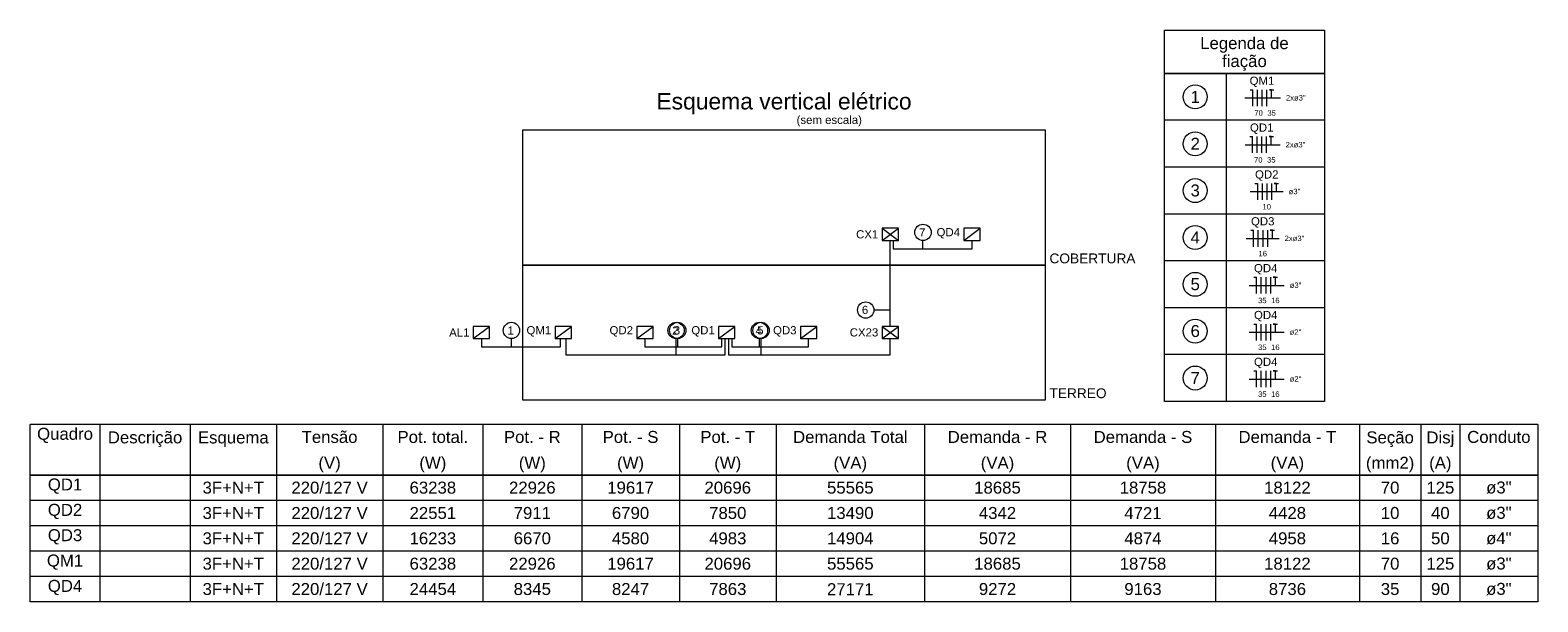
# Model space of a CAD drawing. Header units: feet. Extents: x -18 to 1038, y -110 to 48.
# Tile 97 of 199: x 164.69 to 178.52, y -84.46 to -79.21. Entities that reach past the tile are written whole.
import ezdxf

# ---------------------------------------------------------------- set-up
doc = ezdxf.new("R2010")
doc.units = ezdxf.units.FT
doc.header["$MEASUREMENT"] = 0
for name, color, linetype, lineweight in [('DI-Cotas', 9, 'Continuous', 5), ('DI-Disjuntor', 1, 'Continuous', 5), ('DI-Fios', 3, 'Continuous', 5), ('DI-Linhas do diagrama', 9, 'Continuous', 5), ('DI-Tabelas', 7, 'Continuous', 5), ('DI-Textos do diagrama', 7, 'Continuous', 5), ('DI-Títulos', 3, 'Continuous', 5), ('EL-Fios (Fase 1)', 7, 'Continuous', 5), ('EL-Fios (Fase 2)', 7, 'Continuous', 5), ('EL-Fios (Fase 3)', 7, 'Continuous', 5), ('EL-Fios (Neutro)', 7, 'Continuous', 5), ('EL-Fios (Terra)', 7, 'Continuous', 5), ('EL-Textos fios', 7, 'Continuous', 5)]:
    doc.layers.add(name, color=color, linetype=linetype, lineweight=lineweight)
doc.styles.add('Arial', font='arial.ttf')

msp = doc.modelspace()

# ---------------------------------------------------------------- linework, layer by layer
at = {"layer": 'DI-Cotas'}
for p, q in [((172.8805, -81.2194), (172.8805, -81.1444)), ((172.5805, -81.7819), (172.4305, -81.7819)), ((169.1055, -82.1194), (169.1055, -82.0444)), ((170.6155, -82.1944), (170.6155, -82.0444)), ((170.6305, -82.1194), (170.6305, -82.0444)), ((171.3805, -82.1194), (171.3805, -82.0444)), ((171.3955, -82.1944), (171.3955, -82.0444))]:
    msp.add_line(p, q, dxfattribs=at)
for centre in [(172.8805, -81.0694), (172.3555, -81.7819), (169.1055, -81.9694), (170.6155, -81.9694), (170.6305, -81.9694), (171.3805, -81.9694), (171.3955, -81.9694)]:
    msp.add_circle(centre, 0.075, dxfattribs=at)
at = {"layer": 'DI-Disjuntor'}
for p, q in [((172.6555, -81.0319), (172.5055, -81.0319)), ((172.5055, -81.0319), (172.5055, -81.1444)), ((172.5055, -81.1444), (172.6555, -81.0319)), ((172.5055, -81.0319), (172.6555, -81.1444)), ((172.6555, -81.1444), (172.6555, -81.0319)), ((173.4055, -81.0319), (173.2555, -81.0319)), ((173.2555, -81.0319), (173.2555, -81.1444)), ((173.2555, -81.1444), (173.4055, -81.0319)), ((173.4055, -81.1444), (173.4055, -81.0319)), ((172.5055, -81.1444), (172.6555, -81.1444)), ((173.2555, -81.1444), (173.4055, -81.1444)), ((168.9055, -81.9319), (168.7555, -81.9319)), ((168.7555, -81.9319), (168.7555, -82.0444)), ((168.7555, -82.0444), (168.9055, -81.9319)), ((168.9055, -82.0444), (168.9055, -81.9319)), ((169.6555, -81.9319), (169.5055, -81.9319)), ((169.5055, -81.9319), (169.5055, -82.0444)), ((169.5055, -82.0444), (169.6555, -81.9319)), ((169.6555, -82.0444), (169.6555, -81.9319)), ((170.4055, -81.9319), (170.2555, -81.9319)), ((170.2555, -81.9319), (170.2555, -82.0444)), ((170.2555, -82.0444), (170.4055, -81.9319)), ((170.4055, -82.0444), (170.4055, -81.9319)), ((171.1555, -81.9319), (171.0055, -81.9319)), ((171.0055, -81.9319), (171.0055, -82.0444)), ((171.0055, -82.0444), (171.1555, -81.9319)), ((171.1555, -82.0444), (171.1555, -81.9319)), ((171.9055, -81.9319), (171.7555, -81.9319)), ((171.7555, -81.9319), (171.7555, -82.0444)), ((171.7555, -82.0444), (171.9055, -81.9319)), ((171.9055, -82.0444), (171.9055, -81.9319)), ((172.6555, -81.9319), (172.5055, -81.9319)), ((172.5055, -81.9319), (172.5055, -82.0444)), ((172.5055, -82.0444), (172.6555, -81.9319)), ((172.5055, -81.9319), (172.6555, -82.0444)), ((172.6555, -82.0444), (172.6555, -81.9319)), ((168.7555, -82.0444), (168.9055, -82.0444)), ((169.5055, -82.0444), (169.6555, -82.0444)), ((170.2555, -82.0444), (170.4055, -82.0444)), ((171.0055, -82.0444), (171.1555, -82.0444)), ((171.7555, -82.0444), (171.9055, -82.0444)), ((172.5055, -82.0444), (172.6555, -82.0444))]:
    msp.add_line(p, q, dxfattribs=at)
at = {"layer": 'DI-Fios'}
for p, q in [((172.5805, -81.9319), (172.5805, -81.1444)), ((172.6055, -81.1444), (172.6055, -81.2194)), ((173.3305, -81.2194), (173.3305, -81.1444)), ((172.6055, -81.2194), (173.3305, -81.2194)), ((168.8305, -82.0444), (168.8305, -82.1194)), ((168.8305, -82.1194), (169.5555, -82.1194)), ((169.5555, -82.1194), (169.5555, -82.0444)), ((169.6055, -82.0444), (169.6055, -82.1944)), ((170.3305, -82.0444), (170.3305, -82.1194)), ((170.3305, -82.1194), (171.0355, -82.1194)), ((171.0355, -82.1194), (171.0355, -82.0444)), ((171.0655, -82.1944), (171.0655, -82.0444)), ((171.0955, -82.0444), (171.0955, -82.1944)), ((171.1255, -82.0444), (171.1255, -82.1194)), ((171.1255, -82.1194), (171.8305, -82.1194)), ((171.8305, -82.1194), (171.8305, -82.0444)), ((172.5805, -82.1944), (172.5805, -82.0444)), ((169.6055, -82.1944), (171.0655, -82.1944)), ((171.0955, -82.1944), (172.5805, -82.1944))]:
    msp.add_line(p, q, dxfattribs=at)
at = {"layer": 'DI-Linhas do diagrama'}
for p, q in [((174.0055, -80.1319), (169.2055, -80.1319)), ((169.2055, -80.1319), (169.2055, -81.3694)), ((174.0055, -81.3694), (174.0055, -80.1319)), ((174.0055, -81.3694), (169.2055, -81.3694)), ((169.2055, -81.3694), (169.2055, -82.6069)), ((169.2055, -81.3694), (174.0055, -81.3694)), ((174.0055, -82.6069), (174.0055, -81.3694)), ((169.2055, -82.6069), (174.0055, -82.6069))]:
    msp.add_line(p, q, dxfattribs=at)
at = {"layer": 'DI-Tabelas', "color": 7}
for p, q in [((175.0946, -79.6111), (175.0946, -79.2135)), ((175.0946, -79.2135), (176.5637, -79.2135)), ((176.5637, -79.2135), (176.5637, -79.6111)), ((176.5637, -79.6111), (175.0946, -79.6111)), ((175.0946, -80.0411), (175.0946, -79.6111)), ((175.0946, -79.6111), (175.6606, -79.6111)), ((175.6606, -79.6111), (175.6606, -80.0411)), ((175.6606, -79.6111), (176.5637, -79.6111)), ((176.5637, -79.6111), (176.5637, -80.0411)), ((175.6606, -80.0411), (175.0946, -80.0411)), ((175.0946, -80.4711), (175.0946, -80.0411)), ((176.5637, -80.0411), (175.6606, -80.0411)), ((175.6606, -80.0411), (175.6606, -80.4711)), ((176.5637, -80.0411), (176.5637, -80.4711)), ((175.6606, -80.4711), (175.0946, -80.4711)), ((175.0946, -80.9011), (175.0946, -80.4711)), ((176.5637, -80.4711), (175.6606, -80.4711)), ((175.6606, -80.4711), (175.6606, -80.9011)), ((176.5637, -80.4711), (176.5637, -80.9011)), ((175.6606, -80.9011), (175.0946, -80.9011)), ((175.0946, -81.3311), (175.0946, -80.9011)), ((176.5637, -80.9011), (175.6606, -80.9011)), ((175.6606, -80.9011), (175.6606, -81.3311)), ((176.5637, -80.9011), (176.5637, -81.3311)), ((175.6606, -81.3311), (175.0946, -81.3311)), ((175.0946, -81.7611), (175.0946, -81.3311)), ((176.5637, -81.3311), (175.6606, -81.3311)), ((175.6606, -81.3311), (175.6606, -81.7611)), ((176.5637, -81.3311), (176.5637, -81.7611)), ((175.6606, -81.7611), (175.0946, -81.7611)), ((175.0946, -82.1911), (175.0946, -81.7611)), ((176.5637, -81.7611), (175.6606, -81.7611)), ((175.6606, -81.7611), (175.6606, -82.1911)), ((176.5637, -81.7611), (176.5637, -82.1911)), ((175.6606, -82.1911), (175.0946, -82.1911)), ((175.0946, -82.6211), (175.0946, -82.1911)), ((176.5637, -82.1911), (175.6606, -82.1911)), ((175.6606, -82.1911), (175.6606, -82.6211)), ((176.5637, -82.1911), (176.5637, -82.6211)), ((175.6606, -82.6211), (175.0946, -82.6211)), ((176.5637, -82.6211), (175.6606, -82.6211)), ((178.5205, -82.8319), (164.6906, -82.8319)), ((164.6906, -83.0645), (164.6906, -82.8319)), ((165.3306, -82.8319), (165.3306, -83.0645)), ((166.1587, -82.8319), (166.1587, -83.0645)), ((166.9494, -82.8319), (166.9494, -83.0645)), ((167.925, -82.8319), (167.925, -83.0645)), ((168.844, -82.8319), (168.844, -83.0645)), ((169.7497, -82.8319), (169.7497, -83.0645)), ((170.6462, -82.8319), (170.6462, -83.0645)), ((171.5331, -82.8319), (171.5331, -83.0645)), ((172.8945, -82.8319), (172.8945, -83.0645)), ((174.2335, -82.8319), (174.2335, -83.0645)), ((175.5631, -82.8319), (175.5631, -83.0645)), ((176.8831, -82.8319), (176.8831, -83.0645)), ((177.4474, -82.8319), (177.4474, -83.0645)), ((177.805, -82.8319), (177.805, -83.0645)), ((178.5205, -82.8319), (178.5205, -83.0645)), ((164.6906, -83.2971), (164.6906, -83.0645)), ((165.3306, -83.0645), (165.3306, -83.2971)), ((166.1587, -83.0645), (166.1587, -83.2971)), ((166.9494, -83.0645), (166.9494, -83.2971)), ((167.925, -83.0645), (167.925, -83.2971)), ((168.844, -83.0645), (168.844, -83.2971)), ((169.7497, -83.0645), (169.7497, -83.2971)), ((170.6462, -83.0645), (170.6462, -83.2971)), ((171.5331, -83.0645), (171.5331, -83.2971)), ((172.8945, -83.0645), (172.8945, -83.2971)), ((174.2335, -83.0645), (174.2335, -83.2971)), ((175.5631, -83.0645), (175.5631, -83.2971)), ((176.8831, -83.0645), (176.8831, -83.2971)), ((177.4474, -83.0645), (177.4474, -83.2971)), ((177.805, -83.0645), (177.805, -83.2971)), ((178.5205, -83.0645), (178.5205, -83.2971)), ((165.3306, -83.2971), (164.6906, -83.2971)), ((164.6906, -83.5297), (164.6906, -83.2971)), ((164.6906, -83.2971), (165.3306, -83.2971)), ((166.1587, -83.2971), (165.3306, -83.2971)), ((165.3306, -83.2971), (165.3306, -83.5297)), ((165.3306, -83.2971), (166.1587, -83.2971)), ((166.9494, -83.2971), (166.1587, -83.2971)), ((166.1587, -83.2971), (166.1587, -83.5297)), ((166.1587, -83.2971), (166.9494, -83.2971)), ((167.925, -83.2971), (166.9494, -83.2971)), ((166.9494, -83.2971), (166.9494, -83.5297)), ((166.9494, -83.2971), (167.925, -83.2971)), ((168.844, -83.2971), (167.925, -83.2971)), ((167.925, -83.2971), (167.925, -83.5297)), ((167.925, -83.2971), (168.844, -83.2971)), ((169.7497, -83.2971), (168.844, -83.2971)), ((168.844, -83.2971), (168.844, -83.5297)), ((168.844, -83.2971), (169.7497, -83.2971)), ((170.6462, -83.2971), (169.7497, -83.2971)), ((169.7497, -83.2971), (169.7497, -83.5297)), ((169.7497, -83.2971), (170.6462, -83.2971)), ((171.5331, -83.2971), (170.6462, -83.2971)), ((170.6462, -83.2971), (170.6462, -83.5297)), ((170.6462, -83.2971), (171.5331, -83.2971)), ((172.8945, -83.2971), (171.5331, -83.2971)), ((171.5331, -83.2971), (171.5331, -83.5297)), ((171.5331, -83.2971), (172.8945, -83.2971)), ((174.2335, -83.2971), (172.8945, -83.2971)), ((172.8945, -83.2971), (172.8945, -83.5297)), ((172.8945, -83.2971), (174.2335, -83.2971)), ((175.5631, -83.2971), (174.2335, -83.2971)), ((174.2335, -83.2971), (174.2335, -83.5297)), ((174.2335, -83.2971), (175.5631, -83.2971)), ((176.8831, -83.2971), (175.5631, -83.2971)), ((175.5631, -83.2971), (175.5631, -83.5297)), ((175.5631, -83.2971), (176.8831, -83.2971)), ((177.4474, -83.2971), (176.8831, -83.2971)), ((176.8831, -83.2971), (176.8831, -83.5297)), ((176.8831, -83.2971), (177.4474, -83.2971)), ((177.805, -83.2971), (177.4474, -83.2971)), ((177.4474, -83.2971), (177.4474, -83.5297)), ((177.4474, -83.2971), (177.805, -83.2971)), ((178.5205, -83.2971), (177.805, -83.2971)), ((177.805, -83.2971), (177.805, -83.5297)), ((177.805, -83.2971), (178.5205, -83.2971)), ((178.5205, -83.2971), (178.5205, -83.5297)), ((165.3306, -83.5297), (164.6906, -83.5297)), ((164.6906, -83.7623), (164.6906, -83.5297)), ((166.1587, -83.5297), (165.3306, -83.5297)), ((165.3306, -83.5297), (165.3306, -83.7623)), ((166.9494, -83.5297), (166.1587, -83.5297)), ((166.1587, -83.5297), (166.1587, -83.7623)), ((167.925, -83.5297), (166.9494, -83.5297)), ((166.9494, -83.5297), (166.9494, -83.7623)), ((168.844, -83.5297), (167.925, -83.5297)), ((167.925, -83.5297), (167.925, -83.7623)), ((169.7497, -83.5297), (168.844, -83.5297)), ((168.844, -83.5297), (168.844, -83.7623)), ((170.6462, -83.5297), (169.7497, -83.5297)), ((169.7497, -83.5297), (169.7497, -83.7623)), ((171.5331, -83.5297), (170.6462, -83.5297)), ((170.6462, -83.5297), (170.6462, -83.7623)), ((172.8945, -83.5297), (171.5331, -83.5297)), ((171.5331, -83.5297), (171.5331, -83.7623)), ((174.2335, -83.5297), (172.8945, -83.5297)), ((172.8945, -83.5297), (172.8945, -83.7623)), ((175.5631, -83.5297), (174.2335, -83.5297)), ((174.2335, -83.5297), (174.2335, -83.7623)), ((176.8831, -83.5297), (175.5631, -83.5297)), ((175.5631, -83.5297), (175.5631, -83.7623)), ((177.4474, -83.5297), (176.8831, -83.5297)), ((176.8831, -83.5297), (176.8831, -83.7623)), ((177.805, -83.5297), (177.4474, -83.5297)), ((177.4474, -83.5297), (177.4474, -83.7623)), ((178.5205, -83.5297), (177.805, -83.5297)), ((177.805, -83.5297), (177.805, -83.7623)), ((178.5205, -83.5297), (178.5205, -83.7623)), ((165.3306, -83.7623), (164.6906, -83.7623)), ((164.6906, -83.9949), (164.6906, -83.7623)), ((166.1587, -83.7623), (165.3306, -83.7623)), ((165.3306, -83.7623), (165.3306, -83.9949)), ((166.9494, -83.7623), (166.1587, -83.7623)), ((166.1587, -83.7623), (166.1587, -83.9949)), ((167.925, -83.7623), (166.9494, -83.7623)), ((166.9494, -83.7623), (166.9494, -83.9949)), ((168.844, -83.7623), (167.925, -83.7623)), ((167.925, -83.7623), (167.925, -83.9949)), ((169.7497, -83.7623), (168.844, -83.7623)), ((168.844, -83.7623), (168.844, -83.9949)), ((170.6462, -83.7623), (169.7497, -83.7623)), ((169.7497, -83.7623), (169.7497, -83.9949)), ((171.5331, -83.7623), (170.6462, -83.7623)), ((170.6462, -83.7623), (170.6462, -83.9949)), ((172.8945, -83.7623), (171.5331, -83.7623)), ((171.5331, -83.7623), (171.5331, -83.9949)), ((174.2335, -83.7623), (172.8945, -83.7623)), ((172.8945, -83.7623), (172.8945, -83.9949)), ((175.5631, -83.7623), (174.2335, -83.7623)), ((174.2335, -83.7623), (174.2335, -83.9949)), ((176.8831, -83.7623), (175.5631, -83.7623)), ((175.5631, -83.7623), (175.5631, -83.9949)), ((177.4474, -83.7623), (176.8831, -83.7623)), ((176.8831, -83.7623), (176.8831, -83.9949)), ((177.805, -83.7623), (177.4474, -83.7623)), ((177.4474, -83.7623), (177.4474, -83.9949)), ((178.5205, -83.7623), (177.805, -83.7623)), ((177.805, -83.7623), (177.805, -83.9949)), ((178.5205, -83.7623), (178.5205, -83.9949)), ((165.3306, -83.9949), (164.6906, -83.9949)), ((164.6906, -84.2275), (164.6906, -83.9949)), ((166.1587, -83.9949), (165.3306, -83.9949)), ((165.3306, -83.9949), (165.3306, -84.2275)), ((166.9494, -83.9949), (166.1587, -83.9949)), ((166.1587, -83.9949), (166.1587, -84.2275)), ((167.925, -83.9949), (166.9494, -83.9949)), ((166.9494, -83.9949), (166.9494, -84.2275)), ((168.844, -83.9949), (167.925, -83.9949)), ((167.925, -83.9949), (167.925, -84.2275)), ((169.7497, -83.9949), (168.844, -83.9949)), ((168.844, -83.9949), (168.844, -84.2275)), ((170.6462, -83.9949), (169.7497, -83.9949)), ((169.7497, -83.9949), (169.7497, -84.2275)), ((171.5331, -83.9949), (170.6462, -83.9949)), ((170.6462, -83.9949), (170.6462, -84.2275)), ((172.8945, -83.9949), (171.5331, -83.9949)), ((171.5331, -83.9949), (171.5331, -84.2275)), ((174.2335, -83.9949), (172.8945, -83.9949)), ((172.8945, -83.9949), (172.8945, -84.2275)), ((175.5631, -83.9949), (174.2335, -83.9949)), ((174.2335, -83.9949), (174.2335, -84.2275)), ((176.8831, -83.9949), (175.5631, -83.9949)), ((175.5631, -83.9949), (175.5631, -84.2275)), ((177.4474, -83.9949), (176.8831, -83.9949)), ((176.8831, -83.9949), (176.8831, -84.2275)), ((177.805, -83.9949), (177.4474, -83.9949)), ((177.4474, -83.9949), (177.4474, -84.2275)), ((178.5205, -83.9949), (177.805, -83.9949)), ((177.805, -83.9949), (177.805, -84.2275)), ((178.5205, -83.9949), (178.5205, -84.2275)), ((165.3306, -84.2275), (164.6906, -84.2275)), ((164.6906, -84.4601), (164.6906, -84.2275)), ((166.1587, -84.2275), (165.3306, -84.2275)), ((165.3306, -84.2275), (165.3306, -84.4601)), ((166.9494, -84.2275), (166.1587, -84.2275)), ((166.1587, -84.2275), (166.1587, -84.4601)), ((167.925, -84.2275), (166.9494, -84.2275)), ((166.9494, -84.2275), (166.9494, -84.4601)), ((168.844, -84.2275), (167.925, -84.2275)), ((167.925, -84.2275), (167.925, -84.4601)), ((169.7497, -84.2275), (168.844, -84.2275)), ((168.844, -84.2275), (168.844, -84.4601)), ((170.6462, -84.2275), (169.7497, -84.2275)), ((169.7497, -84.2275), (169.7497, -84.4601)), ((171.5331, -84.2275), (170.6462, -84.2275)), ((170.6462, -84.2275), (170.6462, -84.4601)), ((172.8945, -84.2275), (171.5331, -84.2275)), ((171.5331, -84.2275), (171.5331, -84.4601)), ((174.2335, -84.2275), (172.8945, -84.2275)), ((172.8945, -84.2275), (172.8945, -84.4601)), ((175.5631, -84.2275), (174.2335, -84.2275)), ((174.2335, -84.2275), (174.2335, -84.4601)), ((176.8831, -84.2275), (175.5631, -84.2275)), ((175.5631, -84.2275), (175.5631, -84.4601)), ((177.4474, -84.2275), (176.8831, -84.2275)), ((176.8831, -84.2275), (176.8831, -84.4601)), ((177.805, -84.2275), (177.4474, -84.2275)), ((177.4474, -84.2275), (177.4474, -84.4601)), ((178.5205, -84.2275), (177.805, -84.2275)), ((177.805, -84.2275), (177.805, -84.4601)), ((178.5205, -84.2275), (178.5205, -84.4601)), ((165.3306, -84.4601), (164.6906, -84.4601)), ((166.1587, -84.4601), (165.3306, -84.4601)), ((166.9494, -84.4601), (166.1587, -84.4601)), ((167.925, -84.4601), (166.9494, -84.4601)), ((168.844, -84.4601), (167.925, -84.4601)), ((169.7497, -84.4601), (168.844, -84.4601)), ((170.6462, -84.4601), (169.7497, -84.4601)), ((171.5331, -84.4601), (170.6462, -84.4601)), ((172.8945, -84.4601), (171.5331, -84.4601)), ((174.2335, -84.4601), (172.8945, -84.4601)), ((175.5631, -84.4601), (174.2335, -84.4601)), ((176.8831, -84.4601), (175.5631, -84.4601)), ((177.4474, -84.4601), (176.8831, -84.4601)), ((177.805, -84.4601), (177.4474, -84.4601)), ((178.5205, -84.4601), (177.805, -84.4601))]:
    msp.add_line(p, q, dxfattribs=at)
for centre in [(175.3776, -79.8261), (175.3776, -80.2561), (175.3776, -80.6861), (175.3776, -81.1161), (175.3776, -81.5461), (175.3776, -81.9761), (175.3776, -82.4061)]:
    msp.add_circle(centre, 0.11, dxfattribs=at)
at = {"layer": 'EL-Fios (Fase 1)', "color": 7}
for p, q in [((175.9498, -79.9106), (175.9498, -79.7606)), ((175.9471, -80.3406), (175.9471, -80.1906)), ((175.9935, -80.7706), (175.9935, -80.6206)), ((175.9565, -81.2006), (175.9565, -81.0506)), ((175.984, -81.6306), (175.984, -81.4806)), ((175.984, -82.0606), (175.984, -81.9106)), ((175.984, -82.4906), (175.984, -82.3406))]:
    msp.add_line(p, q, dxfattribs=at)
at = {"layer": 'EL-Fios (Fase 2)', "color": 7}
for p, q in [((175.9927, -79.9106), (175.9927, -79.7606)), ((175.9899, -80.3406), (175.9899, -80.1906)), ((176.0363, -80.7706), (176.0363, -80.6206)), ((175.9994, -81.2006), (175.9994, -81.0506)), ((176.0269, -81.6306), (176.0269, -81.4806)), ((176.0269, -82.0606), (176.0269, -81.9106)), ((176.0269, -82.4906), (176.0269, -82.3406))]:
    msp.add_line(p, q, dxfattribs=at)
at = {"layer": 'EL-Fios (Fase 3)', "color": 7}
for p, q in [((176.0356, -79.9106), (176.0356, -79.7606)), ((176.0328, -80.3406), (176.0328, -80.1906)), ((176.0792, -80.7706), (176.0792, -80.6206)), ((176.0422, -81.2006), (176.0422, -81.0506)), ((176.0697, -81.6306), (176.0697, -81.4806)), ((176.0697, -82.0606), (176.0697, -81.9106)), ((176.0697, -82.4906), (176.0697, -82.3406))]:
    msp.add_line(p, q, dxfattribs=at)
at = {"layer": 'EL-Fios (Neutro)', "color": 7}
for p, q in [((175.882, -79.7606), (175.907, -79.7606)), ((175.907, -79.9106), (175.907, -79.7606)), ((175.8792, -80.1906), (175.9042, -80.1906)), ((175.9042, -80.3406), (175.9042, -80.1906)), ((175.9256, -80.6206), (175.9506, -80.6206)), ((175.9506, -80.7706), (175.9506, -80.6206)), ((175.8887, -81.0506), (175.9137, -81.0506)), ((175.9137, -81.2006), (175.9137, -81.0506)), ((175.9162, -81.4806), (175.9412, -81.4806)), ((175.9412, -81.6306), (175.9412, -81.4806)), ((175.9162, -81.9106), (175.9412, -81.9106)), ((175.9412, -82.0606), (175.9412, -81.9106)), ((175.9162, -82.3406), (175.9412, -82.3406)), ((175.9412, -82.4906), (175.9412, -82.3406))]:
    msp.add_line(p, q, dxfattribs=at)
at = {"layer": 'EL-Fios (Terra)', "color": 7}
for p, q in [((176.0784, -79.7606), (176.0584, -79.7606)), ((176.0584, -79.7606), (176.0984, -79.7606)), ((176.0784, -79.8356), (176.0784, -79.7606)), ((176.0756, -80.1906), (176.0556, -80.1906)), ((176.0556, -80.1906), (176.0956, -80.1906)), ((176.0756, -80.2656), (176.0756, -80.1906)), ((176.1221, -80.6206), (176.1021, -80.6206)), ((176.1021, -80.6206), (176.1421, -80.6206)), ((176.1221, -80.6956), (176.1221, -80.6206)), ((176.0851, -81.0506), (176.0651, -81.0506)), ((176.0651, -81.0506), (176.1051, -81.0506)), ((176.0851, -81.1256), (176.0851, -81.0506)), ((176.1126, -81.4806), (176.0926, -81.4806)), ((176.0926, -81.4806), (176.1326, -81.4806)), ((176.1126, -81.5556), (176.1126, -81.4806)), ((176.1126, -81.9106), (176.0926, -81.9106)), ((176.0926, -81.9106), (176.1326, -81.9106)), ((176.1126, -81.9856), (176.1126, -81.9106)), ((176.1126, -82.3406), (176.0926, -82.3406)), ((176.0926, -82.3406), (176.1326, -82.3406)), ((176.1126, -82.4156), (176.1126, -82.3406))]:
    msp.add_line(p, q, dxfattribs=at)
at = {"layer": 'EL-Textos fios', "color": 7}
for p, q in [((175.8336, -79.8356), (176.1602, -79.8356)), ((175.8363, -80.2656), (176.1574, -80.2656)), ((175.8828, -80.6956), (176.1849, -80.6956)), ((175.8458, -81.1256), (176.148, -81.1256)), ((175.8733, -81.5556), (176.1944, -81.5556)), ((175.8733, -81.9856), (176.1944, -81.9856)), ((175.8733, -82.4156), (176.1944, -82.4156))]:
    msp.add_line(p, q, dxfattribs=at)

# ---------------------------------------------------------------- texts
at = {"layer": 'DI-Cotas', "char_height": 0.075, "width": 0.136502, "attachment_point": 9, "line_spacing_factor": 0.9, "style": 'Arial'}
for s, insert in [('7', (172.903, -81.1069)), ('6', (172.378, -81.8194)), ('1', (169.128, -82.0069)), ('2', (170.638, -82.0069)), ('3', (170.653, -82.0069)), ('4', (171.403, -82.0069)), ('5', (171.418, -82.0069))]:
    msp.add_mtext(s, dxfattribs=dict(at, insert=insert))
at = {"layer": 'DI-Tabelas', "color": 7, "char_height": 0.11, "attachment_point": 8, "line_spacing_factor": 0.9, "style": 'Arial'}
for s, insert, width in [('Legenda de', (175.8291, -79.4211), 2.51819), ('fiação', (175.8291, -79.5861), 2.51819), ('1', (175.3776, -79.8811), 0.170869), ('2', (175.3776, -80.3111), 0.170869), ('3', (175.3776, -80.7411), 0.170869), ('4', (175.3776, -81.1711), 0.170869), ('5', (175.3776, -81.6011), 0.170869), ('6', (175.3776, -82.0311), 0.170869), ('7', (175.3776, -82.4611), 0.170869), ('Quadro', (165.0106, -83.0032), 1.027314), ('Descrição', (165.7447, -83.0395), 1.369301), ('Esquema', (166.554, -83.0395), 1.301174), ('Tensão', (167.4372, -83.0032), 1.531341), ('Pot. total.', (168.3845, -83.0032), 1.417857), ('Pot. - R', (169.2968, -83.0032), 1.391539), ('Pot. - S', (170.1979, -83.0032), 1.372845), ('Pot. - T', (171.0896, -83.0032), 1.353821), ('Demanda Total', (172.2138, -83.0032), 2.302902), ('Demanda - R', (173.564, -83.0032), 2.25789), ('Demanda - S', (174.8983, -83.0032), 2.239197), ('Demanda - T', (176.2231, -83.0032), 2.220172), ('Seção', (177.1653, -83.0395), 0.873315), ('Disj', (177.6262, -83.0395), 0.528), ('Conduto', (178.1628, -83.0032), 1.16447), ('(V)', (167.4372, -83.2721), 1.531341), ('(W)', (168.3845, -83.2721), 1.417857), ('(W)', (169.2968, -83.2721), 1.391539), ('(W)', (170.1979, -83.2721), 1.372845), ('(W)', (171.0896, -83.2721), 1.353821), ('(VA)', (172.2138, -83.2721), 2.302902), ('(VA)', (173.564, -83.2721), 2.25789), ('(VA)', (174.8983, -83.2721), 2.239197), ('(VA)', (176.2231, -83.2721), 2.220172), ('(mm2)', (177.1653, -83.2721), 0.889557), ('(A)', (177.6262, -83.2721), 0.410565), ('QD1', (165.0106, -83.4684), 0.860045), ('3F+N+T', (166.554, -83.4684), 1.161292), ('220/127 V', (167.4372, -83.4684), 1.531341), ('63238', (168.3845, -83.4684), 1.417857), ('22926', (169.2968, -83.4684), 1.391539), ('19617', (170.1979, -83.4684), 1.372845), ('20696', (171.0896, -83.4684), 1.353821), ('55565', (172.2138, -83.4684), 2.302902), ('18685', (173.564, -83.4684), 2.25789), ('18758', (174.8983, -83.4684), 2.239197), ('18122', (176.2231, -83.4684), 2.220172), ('70', (177.1653, -83.4684), 0.708512), ('125', (177.6262, -83.4684), 0.513883), ('ø3"', (178.1628, -83.4684), 1.010917), ('QD2', (165.0106, -83.701), 0.860045), ('3F+N+T', (166.554, -83.701), 1.161292), ('220/127 V', (167.4372, -83.701), 1.531341), ('22551', (168.3845, -83.701), 1.417857), ('7911', (169.2968, -83.701), 1.391539), ('6790', (170.1979, -83.701), 1.372845), ('7850', (171.0896, -83.701), 1.353821), ('13490', (172.2138, -83.701), 2.302902), ('4342', (173.564, -83.701), 2.25789), ('4721', (174.8983, -83.701), 2.239197), ('4428', (176.2231, -83.701), 2.220172), ('10', (177.1653, -83.701), 0.708512), ('40', (177.6262, -83.701), 0.342588), ('ø3"', (178.1628, -83.701), 1.010917), ('QD3', (165.0106, -83.9336), 0.860045), ('3F+N+T', (166.554, -83.9336), 1.161292), ('220/127 V', (167.4372, -83.9336), 1.531341), ('16233', (168.3845, -83.9336), 1.417857), ('6670', (169.2968, -83.9336), 1.391539), ('4580', (170.1979, -83.9336), 1.372845), ('4983', (171.0896, -83.9336), 1.353821), ('14904', (172.2138, -83.9336), 2.302902), ('5072', (173.564, -83.9336), 2.25789), ('4874', (174.8983, -83.9336), 2.239197), ('4958', (176.2231, -83.9336), 2.220172), ('16', (177.1653, -83.9336), 0.708512), ('50', (177.6262, -83.9336), 0.342588), ('ø4"', (178.1628, -83.9336), 1.010917), ('QM1', (165.0106, -84.1662), 0.860045), ('3F+N+T', (166.554, -84.1662), 1.161292), ('220/127 V', (167.4372, -84.1662), 1.531341), ('63238', (168.3845, -84.1662), 1.417857), ('22926', (169.2968, -84.1662), 1.391539), ('19617', (170.1979, -84.1662), 1.372845), ('20696', (171.0896, -84.1662), 1.353821), ('55565', (172.2138, -84.1662), 2.302902), ('18685', (173.564, -84.1662), 2.25789), ('18758', (174.8983, -84.1662), 2.239197), ('18122', (176.2231, -84.1662), 2.220172), ('70', (177.1653, -84.1662), 0.708512), ('125', (177.6262, -84.1662), 0.513883), ('ø3"', (178.1628, -84.1662), 1.010917), ('QD4', (165.0106, -84.3988), 0.860045), ('3F+N+T', (166.554, -84.3988), 1.161292), ('220/127 V', (167.4372, -84.3988), 1.531341), ('24454', (168.3845, -84.3988), 1.417857), ('8345', (169.2968, -84.3988), 1.391539), ('8247', (170.1979, -84.3988), 1.372845), ('7863', (171.0896, -84.3988), 1.353821), ('27171', (172.2138, -84.3988), 2.302902), ('9272', (173.564, -84.3988), 2.25789), ('9163', (174.8983, -84.3988), 2.239197), ('8736', (176.2231, -84.3988), 2.220172), ('35', (177.1653, -84.3988), 0.708512), ('90', (177.6262, -84.3988), 0.342588), ('ø3"', (178.1628, -84.3988), 1.010917)]:
    msp.add_mtext(s, dxfattribs=dict(at, insert=insert, width=width))
at = {"layer": 'DI-Textos do diagrama', "char_height": 0.075, "attachment_point": 9, "line_spacing_factor": 0.9, "style": 'Arial'}
for s, insert, width in [('CX1', (172.4705, -81.1257), 0.427698), ('QD4', (173.2205, -81.1257), 0.450907), ('AL1', (168.7205, -82.0257), 0.392828), ('QM1', (169.4705, -82.0257), 0.474116), ('QD2', (170.2205, -82.0257), 0.450907), ('QD1', (170.9705, -82.0257), 0.450907), ('QD3', (171.7205, -82.0257), 0.450907), ('CX23', (172.4705, -82.0257), 0.5442)]:
    msp.add_mtext(s, dxfattribs=dict(at, insert=insert, width=width))
at = {"layer": 'DI-Títulos', "line_spacing_factor": 0.9, "style": 'Arial'}
for s, insert, char_height, width, attachment_point in [('Esquema vertical elétrico', (171.6055, -79.9864), 0.15, 4.701326, 8), ('(sem escala)', (172.3205, -80.0967), 0.075, 1.219314, 9), ('COBERTURA', (174.0405, -81.3544), 0.09, 1.599253, 7), ('TERREO', (174.0405, -82.5919), 0.09, 1.068171, 7)]:
    msp.add_mtext(s, dxfattribs=dict(at, insert=insert, char_height=char_height, width=width, attachment_point=attachment_point))
at = {"layer": 'EL-Textos fios', "color": 7, "line_spacing_factor": 0.9, "style": 'Arial'}
for s, insert, char_height, width, attachment_point in [('QM1', (175.9902, -79.7358), 0.075, 0.454116, 8), ('2xø3"', (176.2102, -79.8606), 0.05, 0.360213, 7), ('70', (175.9588, -79.9996), 0.05, 0.155335, 8), ('35', (176.0784, -79.9996), 0.05, 0.155335, 8), ('QD1', (175.9874, -80.1658), 0.075, 0.430907, 8), ('2xø3"', (176.2074, -80.2906), 0.05, 0.360213, 7), ('70', (175.956, -80.4296), 0.05, 0.155335, 8), ('35', (176.0756, -80.4296), 0.05, 0.155335, 8), ('QD2', (176.0338, -80.5958), 0.075, 0.430907, 8), ('ø3"', (176.2349, -80.7206), 0.05, 0.212652, 7), ('10', (176.0338, -80.8596), 0.05, 0.155335, 8), ('QD3', (175.9969, -81.0258), 0.075, 0.430907, 8), ('2xø3"', (176.198, -81.1506), 0.05, 0.360213, 7), ('16', (175.9969, -81.2896), 0.05, 0.155335, 8), ('QD4', (176.0244, -81.4558), 0.075, 0.430907, 8), ('ø3"', (176.2444, -81.5806), 0.05, 0.212652, 7), ('35', (175.993, -81.7196), 0.05, 0.155335, 8), ('16', (176.1126, -81.7196), 0.05, 0.155335, 8), ('QD4', (176.0244, -81.8858), 0.075, 0.430907, 8), ('ø2"', (176.2444, -82.0106), 0.05, 0.212652, 7), ('35', (175.993, -82.1496), 0.05, 0.155335, 8), ('16', (176.1126, -82.1496), 0.05, 0.155335, 8), ('QD4', (176.0244, -82.3158), 0.075, 0.430907, 8), ('ø2"', (176.2444, -82.4406), 0.05, 0.212652, 7), ('35', (175.993, -82.5796), 0.05, 0.155335, 8), ('16', (176.1126, -82.5796), 0.05, 0.155335, 8)]:
    msp.add_mtext(s, dxfattribs=dict(at, insert=insert, char_height=char_height, width=width, attachment_point=attachment_point))

doc.saveas('drawing.dxf')
